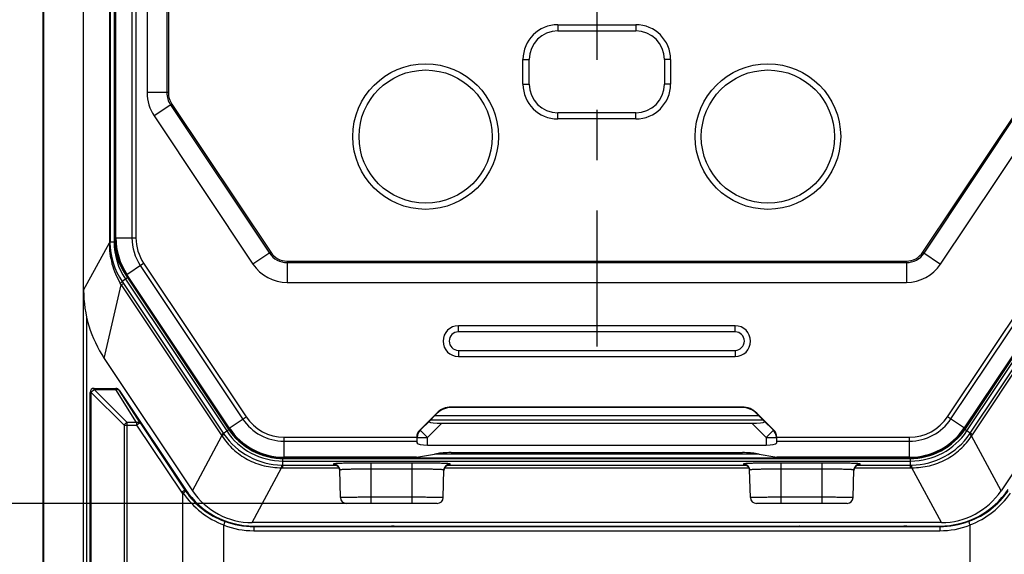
# Model space of a CAD drawing. Header units: millimetres. Extents: x 64 to 503, y 53 to 355.
# Tile 6 of 23: x 107 to 155, y 185 to 211. Entities that reach past the tile are written whole.
import ezdxf
from ezdxf.enums import TextEntityAlignment as Align

# ---------------------------------------------------------------- set-up
doc = ezdxf.new("R2010")
doc.units = ezdxf.units.MM
doc.header["$LTSCALE"] = 32.67
doc.linetypes.add('CENTER', pattern=[0.6, 0.375, -0.075, 0.075, -0.075])
doc.layers.get('0').update_dxf_attribs({"linetype": 'CONTINUOUS'})
for name, color, linetype in [('00_COMPONENTS', 7, 'CONTINUOUS'), ('03_ALL_AXES', 7, 'CONTINUOUS'), ('51__DRAFT_DIMS', 7, 'CONTINUOUS')]:
    doc.layers.add(name, color=color, linetype=linetype)
doc.styles.get("Standard").update_dxf_attribs({"font": 'simfang.ttf'})
doc.dimstyles.new('DIMSTYLE_1', dxfattribs={"dimtxt": 3, "dimasz": 3, "dimexe": 2.5, "dimexo": 0.5, "dimgap": 0.75, "dimtad": 1, "dimdsep": 46, "dimtxsty": 'STANDARD', "dimblk": '_FILLED', "dimblk1": '_FILLED', "dimblk2": '_FILLED', "dimcen": 0.09, "dimclrt": 3, "dimazin": 2, "dimtp": 0.3, "dimtm": 0.3, "dimtfac": 1, "dimtofl": 0, "dimtmove": 0, "dimatfit": 3, "dimldrblk": '_FILLED', "dimfxl": 1, "dimtolj": 1, "dimarcsym": 0})
doc.dimstyles.new('DIMSTYLE_2', dxfattribs={"dimtxt": 3, "dimasz": 3, "dimexe": 2.5, "dimexo": 0.5, "dimgap": 0.75, "dimtad": 1, "dimdec": 1, "dimdsep": 46, "dimtxsty": 'STANDARD', "dimblk": '_FILLED', "dimblk1": '_FILLED', "dimblk2": '_FILLED', "dimcen": 0.09, "dimclrt": 3, "dimazin": 2, "dimtp": 0.3, "dimtm": 0.3, "dimtfac": 1, "dimtdec": 1, "dimtofl": 0, "dimtmove": 0, "dimatfit": 3, "dimldrblk": '_FILLED', "dimfxl": 1, "dimtolj": 1, "dimarcsym": 0})

# ---------------------------------------------------------------- blocks, each defined once
blk = doc.blocks.new('_FILLED')
at = {"color": 0, "linetype": 'ByBlock'}
blk.add_solid([(0, 0), (-1, 0.167), (-1, -0.167)], dxfattribs=at)
blk = doc.blocks.new('*D2')
at = {"layer": '51__DRAFT_DIMS', "color": 4, "transparency": 16777216}
for p, q in [((111.473, 248.91), (75.669, 248.91)), ((78.169, 248.91), (78.169, 204.91)), ((78.169, 160.91), (78.169, 204.91)), ((111.473, 160.91), (75.669, 160.91))]:
    blk.add_line(p, q, dxfattribs=at)
at = {"layer": '51__DRAFT_DIMS', "color": 4, "transparency": 16777216, "xscale": 3, "yscale": 3, "zscale": 3}
for p, rotation in [((78.169, 248.91), 90), ((78.169, 160.91), 270)]:
    blk.add_blockref('_FILLED', p, dxfattribs=dict(at, rotation=rotation))
at = {"layer": '51__DRAFT_DIMS', "color": 3, "transparency": 16777216}
blk.add_text('88', height=3, rotation=90, dxfattribs=at).set_placement((77.419, 204.91), align=Align.CENTER)
blk = doc.blocks.new('*D5')
at = {"layer": '51__DRAFT_DIMS', "color": 4, "transparency": 16777216}
for p, q in [((111.473, 248.91), (64.934, 248.91)), ((67.434, 248.91), (67.434, 192.776)), ((67.434, 136.643), (67.434, 192.776)), ((142.063, 136.643), (64.934, 136.643))]:
    blk.add_line(p, q, dxfattribs=at)
at = {"layer": '51__DRAFT_DIMS', "color": 4, "transparency": 16777216, "xscale": 3, "yscale": 3, "zscale": 3}
for p, rotation in [((67.434, 248.91), 90), ((67.434, 136.643), 270)]:
    blk.add_blockref('_FILLED', p, dxfattribs=dict(at, rotation=rotation))
at = {"layer": '51__DRAFT_DIMS', "color": 3, "transparency": 16777216}
blk.add_text('112.3', height=3, rotation=90, dxfattribs=at).set_placement((66.684, 192.776), align=Align.CENTER)
blk = doc.blocks.new('*D12')
at = {"layer": '51__DRAFT_DIMS', "color": 4, "transparency": 16777216}
for p, q in [((113.464, 221.51), (87.228, 221.51)), ((89.728, 221.51), (89.728, 204.56)), ((89.728, 187.61), (89.728, 204.56)), ((123.313, 187.61), (87.228, 187.61))]:
    blk.add_line(p, q, dxfattribs=at)
at = {"layer": '51__DRAFT_DIMS', "color": 4, "transparency": 16777216, "xscale": 3, "yscale": 3, "zscale": 3}
for p, rotation in [((89.728, 221.51), 90), ((89.728, 187.61), 270)]:
    blk.add_blockref('_FILLED', p, dxfattribs=dict(at, rotation=rotation))
at = {"layer": '51__DRAFT_DIMS', "color": 3, "transparency": 16777216}
blk.add_text('33.9', height=3, rotation=90, dxfattribs=at).set_placement((88.978, 204.56), align=Align.CENTER)

msp = doc.modelspace()

# ---------------------------------------------------------------- linework, layer by layer
at = {"layer": '00_COMPONENTS', "color": 4}
for p, q in [((109.754, 243.633), (109.754, 166.186)), ((111.035, 237.55), (111.035, 200.379)), ((111.066, 237.55), (111.066, 200.379)), ((111.267, 237.55), (111.267, 200.379)), ((111.304, 200.568), (111.304, 237.55)), ((111.35, 200.568), (111.35, 237.55)), ((112.135, 237.55), (112.135, 200.568)), ((112.332, 237.55), (112.332, 200.568)), ((113.838, 237.533), (113.838, 207.655)), ((113.913, 237.533), (113.913, 207.655)), ((132.913, 210.97), (132.913, 210.67)), ((136.713, 210.97), (136.713, 210.67)), ((131.213, 209.27), (131.513, 209.27)), ((138.413, 209.27), (138.113, 209.27)), ((131.213, 208.07), (131.513, 208.07)), ((138.413, 208.07), (138.113, 208.07)), ((113.913, 207.655), (112.874, 207.655)), ((114.082, 207.098), (113.218, 206.522)), ((114.02, 207.057), (118.844, 199.824)), ((114.082, 207.098), (118.905, 199.865)), ((150.72, 199.865), (155.544, 207.098)), ((150.782, 199.824), (155.606, 207.057)), ((132.913, 206.37), (132.913, 206.67)), ((136.713, 206.37), (136.713, 206.67)), ((109.778, 198.016), (111.035, 200.328)), ((111.035, 200.379), (111.286, 200.379)), ((111.28, 200.568), (112.332, 200.568)), ((118.905, 199.865), (118.041, 199.289)), ((150.72, 199.865), (151.584, 199.289)), ((119.705, 199.437), (119.705, 198.398)), ((119.705, 199.437), (149.92, 199.437)), ((119.705, 199.362), (149.92, 199.362)), ((149.92, 199.437), (149.92, 198.398)), ((111.832, 198.746), (112.707, 199.33)), ((112.543, 199.221), (117.537, 191.732)), ((112.707, 199.33), (117.701, 191.842)), ((151.925, 191.842), (156.919, 199.33)), ((152.089, 191.732), (157.083, 199.221)), ((111.919, 198.616), (111.656, 198.44)), ((111.656, 198.44), (111.719, 198.346)), ((111.821, 198.55), (116.759, 191.146)), ((116.846, 191.271), (111.851, 198.759)), ((116.884, 191.297), (111.89, 198.785)), ((157.735, 198.785), (152.741, 191.297)), ((157.774, 198.759), (152.78, 191.271)), ((152.867, 191.146), (157.805, 198.55)), ((110.786, 194.687), (111.614, 198.275)), ((111.614, 198.275), (111.719, 198.346)), ((111.614, 198.275), (116.489, 190.966)), ((111.719, 198.346), (116.594, 191.036)), ((153.031, 191.036), (157.906, 198.346)), ((153.137, 190.966), (158.012, 198.275)), ((109.921, 196.712), (109.921, 166.186)), ((128.063, 195.98), (128.063, 196.28)), ((141.563, 195.98), (141.563, 196.28)), ((141.563, 195.98), (128.063, 195.98)), ((128.063, 195.08), (128.063, 194.78)), ((128.063, 195.08), (141.563, 195.08)), ((141.563, 195.08), (141.563, 194.78)), ((110.296, 193.168), (110.296, 193.227)), ((111.896, 191.568), (110.296, 193.168)), ((110.296, 193.168), (111.348, 193.168)), ((111.348, 193.227), (111.348, 193.168)), ((112.365, 191.568), (111.348, 193.168)), ((112.531, 191.538), (111.514, 193.138)), ((111.514, 193.138), (111.514, 193.138)), ((110.096, 193.027), (110.154, 193.027)), ((110.154, 166.219), (110.154, 193.027)), ((111.754, 191.427), (110.154, 193.027)), ((127.713, 192.312), (127.721, 192.294)), ((141.912, 192.312), (141.905, 192.294)), ((116.826, 191.258), (117.701, 191.842)), ((126.71, 191.697), (142.915, 191.697)), ((126.909, 191.896), (142.717, 191.896)), ((127.006, 192.02), (127.014, 192.001)), ((142.619, 192.02), (142.612, 192.001)), ((152.8, 191.258), (151.925, 191.842)), ((111.754, 191.427), (111.754, 166.703)), ((111.754, 191.427), (112.365, 191.427)), ((111.896, 166.703), (111.896, 191.568)), ((112.365, 191.568), (111.896, 191.568)), ((112.365, 191.568), (112.365, 191.427)), ((112.531, 191.538), (112.365, 191.427)), ((112.365, 191.427), (114.547, 188.155)), ((112.531, 191.538), (114.714, 188.266)), ((116.489, 190.966), (116.858, 191.212)), ((126.176, 191.19), (126.196, 191.181)), ((126.196, 191.181), (126.661, 191.646)), ((126.55, 190.828), (126.196, 191.181)), ((126.55, 190.828), (127.249, 191.527)), ((142.377, 191.527), (143.076, 190.828)), ((142.965, 191.646), (143.429, 191.181)), ((143.429, 191.181), (143.076, 190.828)), ((143.449, 191.19), (143.429, 191.181)), ((153.137, 190.966), (152.768, 191.212)), ((115.091, 188.232), (116.525, 190.913)), ((119.557, 189.797), (119.557, 190.849)), ((119.557, 190.849), (126.03, 190.849)), ((126.03, 190.836), (126.05, 190.828)), ((126.05, 190.546), (126.05, 190.828)), ((126.05, 190.828), (126.55, 190.828)), ((126.55, 190.46), (126.55, 190.828)), ((143.076, 190.828), (143.576, 190.828)), ((143.076, 190.828), (143.076, 190.46)), ((143.596, 190.836), (143.576, 190.828)), ((143.576, 190.828), (143.576, 190.546)), ((143.595, 190.849), (150.069, 190.849)), ((150.069, 189.797), (150.069, 190.849)), ((154.535, 188.232), (153.101, 190.913)), ((119.557, 190.652), (126.034, 190.652)), ((143.591, 190.652), (150.069, 190.652)), ((119.501, 189.354), (119.501, 189.798)), ((126.023, 189.867), (119.557, 189.867)), ((150.069, 189.82), (119.557, 189.82)), ((142.733, 190.02), (126.893, 190.02)), ((150.069, 189.867), (143.603, 189.867)), ((150.125, 189.354), (150.125, 189.798)), ((118.002, 186.675), (119.436, 189.354)), ((119.501, 189.679), (150.125, 189.679)), ((119.501, 189.481), (122.096, 189.481)), ((119.501, 189.354), (122.234, 189.354)), ((121.97, 189.536), (121.971, 189.51)), ((123.813, 187.61), (123.813, 189.584)), ((125.813, 189.584), (123.813, 189.584)), ((125.813, 189.285), (123.813, 189.285)), ((125.813, 187.61), (125.813, 189.584)), ((127.392, 189.354), (142.234, 189.354)), ((127.529, 189.481), (142.096, 189.481)), ((127.57, 189.496), (127.571, 189.496)), ((127.655, 189.51), (127.655, 189.536)), ((141.97, 189.536), (141.971, 189.51)), ((145.813, 189.584), (143.813, 189.584)), ((143.813, 187.61), (143.813, 189.584)), ((145.813, 189.285), (143.813, 189.285)), ((145.813, 187.61), (145.813, 189.584)), ((147.392, 189.354), (150.125, 189.354)), ((147.529, 189.481), (150.125, 189.481)), ((147.57, 189.496), (147.571, 189.496)), ((147.655, 189.51), (147.655, 189.536)), ((151.623, 186.675), (150.189, 189.354)), ((114.547, 188.155), (114.748, 188.289)), ((125.813, 187.91), (123.813, 187.91)), ((145.813, 187.91), (143.813, 187.91)), ((118.081, 186.507), (118.081, 186.28)), ((118.081, 186.48), (151.545, 186.48)), ((119.696, 186.507), (119.692, 186.507)), ((119.824, 186.503), (119.825, 186.503)), ((120.796, 186.499), (120.797, 186.499)), ((123.829, 186.499), (123.829, 186.499)), ((124.8, 186.503), (124.802, 186.503)), ((124.933, 186.507), (124.929, 186.507)), ((144.696, 186.507), (144.692, 186.507)), ((144.824, 186.503), (144.825, 186.503)), ((145.796, 186.499), (145.797, 186.499)), ((148.829, 186.499), (148.829, 186.499)), ((149.8, 186.503), (149.802, 186.503)), ((149.933, 186.507), (149.929, 186.507)), ((151.545, 186.507), (151.545, 186.28)), ((118.081, 186.28), (151.545, 186.28))]:
    msp.add_line(p, q, dxfattribs=at)
at = {"layer": '00_COMPONENTS', "color": 7}
for p, q in [((109.778, 198.016), (109.778, 243.454)), ((107.813, 166.91), (107.813, 242.91)), ((107.816, 242.819), (107.816, 167)), ((107.831, 167), (107.831, 242.819)), ((111.28, 237.55), (111.28, 200.568)), ((111.347, 200.568), (111.347, 237.55)), ((112.874, 237.533), (112.874, 207.655)), ((132.913, 210.97), (136.713, 210.97)), ((132.913, 210.67), (136.713, 210.67)), ((131.213, 208.07), (131.213, 209.27)), ((131.513, 208.07), (131.513, 209.27)), ((138.113, 209.27), (138.113, 208.07)), ((138.413, 209.27), (138.413, 208.07)), ((136.713, 206.67), (132.913, 206.67)), ((113.218, 206.522), (118.041, 199.289)), ((136.713, 206.37), (132.913, 206.37)), ((151.584, 199.289), (156.408, 206.522)), ((111.832, 198.746), (116.826, 191.258)), ((116.882, 191.295), (111.888, 198.784)), ((119.705, 198.398), (149.92, 198.398)), ((157.738, 198.784), (152.744, 191.295)), ((152.8, 191.258), (157.794, 198.746)), ((141.563, 196.28), (128.063, 196.28)), ((110.786, 194.687), (115.091, 188.232)), ((128.063, 194.78), (141.563, 194.78)), ((158.84, 194.687), (154.535, 188.232)), ((110.296, 193.227), (111.348, 193.227)), ((111.514, 193.138), (114.749, 188.289)), ((110.096, 166.219), (110.096, 193.027)), ((141.912, 192.312), (127.713, 192.312)), ((141.905, 192.294), (127.721, 192.294)), ((127.006, 192.02), (126.176, 191.19)), ((126.804, 191.791), (127.014, 192.001)), ((142.821, 191.791), (142.612, 192.001)), ((143.449, 191.19), (142.619, 192.02)), ((127.249, 191.527), (142.377, 191.527)), ((126.034, 190.652), (126.05, 190.546)), ((126.55, 190.46), (143.076, 190.46)), ((143.591, 190.652), (143.576, 190.546)), ((125.988, 189.864), (119.557, 189.864)), ((119.557, 189.797), (150.069, 189.797)), ((126.023, 189.867), (126.995, 190.038)), ((127.702, 190.09), (141.924, 190.09)), ((142.631, 190.038), (143.603, 189.867)), ((150.069, 189.864), (143.638, 189.864)), ((122.305, 187.902), (122.27, 189.244)), ((122.27, 189.232), (122.271, 189.218)), ((127.32, 187.902), (127.356, 189.244)), ((127.355, 189.218), (127.356, 189.232)), ((142.305, 187.902), (142.27, 189.244)), ((142.27, 189.232), (142.271, 189.218)), ((147.32, 187.902), (147.356, 189.244)), ((147.355, 189.218), (147.356, 189.232)), ((114.613, 170.446), (114.613, 188.06)), ((127.021, 187.61), (122.605, 187.61)), ((147.021, 187.61), (142.605, 187.61)), ((116.613, 170.446), (116.613, 186.543)), ((151.623, 186.675), (118.002, 186.675)), ((118.081, 186.507), (119.692, 186.507)), ((119.692, 186.507), (119.696, 186.507)), ((119.824, 186.503), (119.82, 186.503)), ((119.82, 186.503), (119.825, 186.503)), ((119.824, 186.503), (120.797, 186.499)), ((120.796, 186.499), (120.797, 186.499)), ((120.797, 186.499), (123.829, 186.499)), ((123.829, 186.499), (124.802, 186.503)), ((123.829, 186.499), (123.829, 186.499)), ((124.806, 186.503), (124.8, 186.503)), ((124.806, 186.503), (124.802, 186.503)), ((124.933, 186.507), (124.929, 186.507)), ((124.933, 186.507), (144.692, 186.507)), ((144.692, 186.507), (144.696, 186.507)), ((144.824, 186.503), (144.82, 186.503)), ((144.82, 186.503), (144.825, 186.503)), ((144.824, 186.503), (145.797, 186.499)), ((145.796, 186.499), (145.797, 186.499)), ((145.797, 186.499), (148.829, 186.499)), ((148.829, 186.499), (149.802, 186.503)), ((148.829, 186.499), (148.829, 186.499)), ((149.806, 186.503), (149.8, 186.503)), ((149.806, 186.503), (149.802, 186.503)), ((149.933, 186.507), (149.929, 186.507)), ((149.933, 186.507), (151.545, 186.507)), ((153.013, 186.543), (153.013, 170.446))]:
    msp.add_line(p, q, dxfattribs=at)
for points in [[(122.043, 189.499), (122.042, 189.499), (122.042, 189.499), (122.043, 189.499), (122.043, 189.498), (122.044, 189.498), (122.045, 189.498), (122.047, 189.498), (122.049, 189.497), (122.051, 189.497), (122.053, 189.496), (122.056, 189.495), (122.059, 189.495), (122.063, 189.494), (122.067, 189.492), (122.071, 189.491), (122.076, 189.49), (122.08, 189.488), (122.085, 189.486), (122.091, 189.484), (122.096, 189.481), (122.102, 189.479), (122.108, 189.476), (122.114, 189.473), (122.12, 189.469), (122.127, 189.465), (122.134, 189.461), (122.141, 189.456), (122.149, 189.451), (122.156, 189.445), (122.164, 189.439), (122.171, 189.432), (122.179, 189.426), (122.186, 189.418), (122.194, 189.41), (122.201, 189.402), (122.208, 189.393), (122.215, 189.384), (122.221, 189.375), (122.227, 189.365), (122.233, 189.355), (122.239, 189.344), (122.244, 189.333), (122.249, 189.322), (122.254, 189.31), (122.258, 189.297), (122.261, 189.285), (122.264, 189.272), (122.267, 189.259), (122.269, 189.245), (122.27, 189.232)], [(127.356, 189.232), (127.357, 189.246), (127.359, 189.259), (127.361, 189.272), (127.364, 189.285), (127.368, 189.298), (127.372, 189.31), (127.377, 189.322), (127.382, 189.334), (127.387, 189.345), (127.393, 189.356), (127.399, 189.366), (127.405, 189.376), (127.412, 189.385), (127.418, 189.394), (127.425, 189.403), (127.433, 189.411), (127.44, 189.419), (127.448, 189.426), (127.455, 189.433), (127.463, 189.44), (127.47, 189.446), (127.478, 189.452), (127.485, 189.457), (127.492, 189.461), (127.499, 189.466), (127.506, 189.47), (127.513, 189.473), (127.519, 189.476), (127.525, 189.479), (127.53, 189.482), (127.536, 189.484), (127.541, 189.486), (127.546, 189.488), (127.551, 189.49), (127.555, 189.491), (127.56, 189.493), (127.563, 189.494), (127.567, 189.495), (127.57, 189.496), (127.573, 189.496), (127.575, 189.497), (127.577, 189.497), (127.579, 189.498), (127.58, 189.498), (127.582, 189.498), (127.582, 189.498), (127.583, 189.499), (127.583, 189.499)], [(142.043, 189.499), (142.042, 189.499), (142.042, 189.499), (142.043, 189.499), (142.043, 189.498), (142.044, 189.498), (142.045, 189.498), (142.047, 189.498), (142.049, 189.497), (142.051, 189.497), (142.053, 189.496), (142.056, 189.495), (142.059, 189.495), (142.063, 189.494), (142.067, 189.492), (142.071, 189.491), (142.076, 189.49), (142.08, 189.488), (142.085, 189.486), (142.091, 189.484), (142.096, 189.481), (142.102, 189.479), (142.108, 189.476), (142.114, 189.473), (142.12, 189.469), (142.127, 189.465), (142.134, 189.461), (142.141, 189.456), (142.149, 189.451), (142.156, 189.445), (142.164, 189.439), (142.171, 189.432), (142.179, 189.426), (142.186, 189.418), (142.194, 189.41), (142.201, 189.402), (142.208, 189.393), (142.215, 189.384), (142.221, 189.375), (142.227, 189.365), (142.233, 189.355), (142.239, 189.344), (142.244, 189.333), (142.249, 189.322), (142.254, 189.31), (142.258, 189.297), (142.261, 189.285), (142.264, 189.272), (142.267, 189.259), (142.269, 189.245), (142.27, 189.232)], [(147.356, 189.232), (147.357, 189.246), (147.359, 189.259), (147.361, 189.272), (147.364, 189.285), (147.368, 189.298), (147.372, 189.31), (147.377, 189.322), (147.382, 189.334), (147.387, 189.345), (147.393, 189.356), (147.399, 189.366), (147.405, 189.376), (147.412, 189.385), (147.418, 189.394), (147.425, 189.403), (147.433, 189.411), (147.44, 189.419), (147.448, 189.426), (147.455, 189.433), (147.463, 189.44), (147.47, 189.446), (147.478, 189.452), (147.485, 189.457), (147.492, 189.461), (147.499, 189.466), (147.506, 189.47), (147.513, 189.473), (147.519, 189.476), (147.525, 189.479), (147.53, 189.482), (147.536, 189.484), (147.541, 189.486), (147.546, 189.488), (147.551, 189.49), (147.555, 189.491), (147.56, 189.493), (147.563, 189.494), (147.567, 189.495), (147.57, 189.496), (147.573, 189.496), (147.575, 189.497), (147.577, 189.497), (147.579, 189.498), (147.58, 189.498), (147.582, 189.498), (147.582, 189.498), (147.583, 189.499), (147.583, 189.499)]]:
    msp.add_lwpolyline(points, dxfattribs=at)
for centre, radius in [((126.463, 205.51), 3.55), ((143.163, 205.51), 3.55), ((126.463, 205.51), 3.25), ((143.163, 205.51), 3.25)]:
    msp.add_circle(centre, radius, dxfattribs=at)
for centre, radius, start, end in [((132.913, 209.27), 1.7, 90, 180), ((136.713, 209.27), 1.7, 0, 90), ((132.913, 209.27), 1.4, 90, 180), ((136.713, 209.27), 1.4, 0, 90), ((132.913, 208.07), 1.7, 180, 270), ((132.913, 208.07), 1.4, 180, 270), ((136.713, 208.07), 1.7, 270, 360), ((136.713, 208.07), 1.4, 270, 360), ((114.918, 207.655), 2.044, 180, 213.7), ((114.563, 200.568), 3.283, 180, 213.7), ((114.563, 200.568), 3.216, 180, 213.7), ((119.705, 200.398), 2, 213.7, 270), ((149.92, 200.398), 2, 270, 326.3), ((115.777, 198.016), 5.999, 179.9999, 213.7001), ((128.063, 195.53), 0.75, 90, 270), ((141.563, 195.53), 0.75, 270, 90), ((110.296, 193.027), 0.2, 90, 180), ((111.348, 193.027), 0.2, 33.7049, 90), ((119.557, 193.079), 3.283, 213.7, 270), ((119.557, 193.079), 3.216, 213.7, 270), ((150.069, 193.079), 3.216, 270, 326.3), ((150.069, 193.079), 3.283, 270, 326.3), ((126.499, 190.837), 0.469, 178.5705, 180.0939), ((143.126, 190.837), 0.469, 359.9061, 1.4295), ((118.081, 190.512), 4.005, 213.7049, 270), ((118.002, 190.174), 3.499, 213.6994, 270.0006), ((122.605, 187.91), 0.3, 181.5005, 270), ((127.021, 187.91), 0.3, 270, 358.4995), ((142.605, 187.91), 0.3, 181.5005, 270), ((147.021, 187.91), 0.3, 270, 358.4995), ((151.545, 190.512), 4.005, 270, 326.2951), ((151.623, 190.174), 3.499, 269.9994, 326.3006)]:
    msp.add_arc(centre, radius, start, end, dxfattribs=at)
at = {"layer": '00_COMPONENTS', "color": 4}
for centre, radius, start, end in [((114.918, 207.655), 1.079, 180, 213.7), ((114.918, 207.655), 1.005, 180, 213.7), ((115.073, 200.379), 4.039, 180, 180.7264), ((114.118, 200.379), 3.052, 180, 180.7475), ((114.561, 200.385), 3.496, 180.7484, 213.7919), ((114.563, 200.379), 3.296, 180, 213.7), ((114.563, 200.568), 3.259, 180, 213.7), ((114.563, 200.568), 3.212, 180, 213.7), ((114.563, 200.568), 2.428, 180, 213.7), ((114.563, 200.568), 2.231, 180, 213.7), ((119.705, 200.398), 0.961, 213.7, 270), ((149.92, 200.398), 0.961, 270, 326.3), ((119.705, 200.398), 1.036, 213.7, 270), ((149.92, 200.398), 1.036, 270, 326.3), ((98.461, 190.456), 15.302, 30.7325, 31.0779), ((128.063, 195.53), 0.45, 90, 270), ((141.563, 195.53), 0.45, 270, 90), ((119.557, 193.079), 2.428, 213.7, 270), ((119.557, 193.079), 2.231, 213.7, 270), ((150.069, 193.079), 2.231, 270, 326.3), ((150.069, 193.079), 2.428, 270, 326.3), ((119.557, 193.079), 3.259, 213.7, 270), ((119.557, 193.079), 3.212, 213.7, 270), ((126.55, 190.828), 0.5, 135.0169, 179.9831), ((143.075, 190.828), 0.5, 0.0169, 44.9831), ((150.069, 193.079), 3.212, 270, 326.3), ((150.069, 193.079), 3.259, 270, 326.3), ((120.052, 193.342), 4.283, 213.7, 214.5606), ((119.328, 192.86), 3.286, 213.7, 214.5721), ((119.504, 192.981), 3.5, 214.5711, 269.1289), ((119.501, 192.975), 3.296, 213.7, 270), ((150.125, 192.975), 3.296, 270, 326.3), ((150.122, 192.981), 3.5, 270.8711, 325.4289), ((150.297, 192.86), 3.286, 325.4279, 326.3), ((149.574, 193.342), 4.283, 325.4394, 326.3), ((119.501, 193.637), 4.283, 269.1394, 270), ((119.501, 192.767), 3.286, 269.1279, 270), ((121.97, 189.236), 0.3, 1.5108, 90.0112), ((121.971, 189.208), 0.302, 73.9544, 89.9622), ((122.18, 191.008), 1.517, 264.4845, 265.2907), ((121.969, 189.21), 0.302, 4.1896, 21.8339), ((127.655, 189.236), 0.3, 89.9888, 178.4892), ((127.655, 189.21), 0.3, 89.9893, 175.807), ((141.97, 189.236), 0.3, 1.5108, 90.0112), ((141.971, 189.208), 0.302, 73.9544, 89.9622), ((142.18, 191.008), 1.517, 264.4845, 265.2907), ((141.969, 189.21), 0.302, 4.1896, 21.8339), ((147.655, 189.236), 0.3, 89.9888, 178.4892), ((147.655, 189.21), 0.3, 89.9893, 175.807), ((150.125, 192.767), 3.286, 270, 270.8721), ((150.125, 193.637), 4.283, 270, 270.8606), ((121.971, 189.21), 0.3, 1.5016, 4.1382), ((127.654, 189.21), 0.3, 175.8137, 178.4984), ((141.971, 189.21), 0.3, 1.5016, 4.1382), ((147.654, 189.21), 0.3, 175.8137, 178.4984), ((118.081, 190.512), 4.247, 213.7049, 215.2658), ((118.105, 190.512), 4.22, 214.6108, 249.3437), ((118.081, 190.512), 4.047, 213.7049, 214.574), ((118.047, 190.512), 4.02, 214.844, 249.723), ((151.578, 190.512), 4.02, 290.277, 325.156), ((151.521, 190.512), 4.22, 290.6563, 325.3891), ((118.081, 190.512), 4.231, 249.7042, 270), ((118.081, 190.512), 4.032, 249.2798, 270), ((151.545, 190.512), 4.032, 270, 290.7202), ((151.545, 190.512), 4.231, 270, 290.2958)]:
    msp.add_arc(centre, radius, start, end, dxfattribs=at)
at = {"layer": '00_COMPONENTS', "color": 7}
for centre, major_axis, ratio, start_param, end_param in [((127.714, 191.312), (-0.383, 0.924), 0.999599, -0.392557, 0.392557), ((127.721, 191.294), (0.383, -0.924), 0.999599, 2.749036, 3.53415), ((141.904, 191.294), (-0.383, -0.924), 0.999599, 2.749036, 3.53415), ((141.912, 191.312), (0.383, 0.924), 0.999599, -0.392557, 0.392557), ((126.812, 191.791), (0.2, 0.2), 0.01851, 1.589317, 2.406116), ((142.814, 191.791), (0.2, -0.2), 0.01851, 0.735476, 1.552276), ((126.53, 190.836), (0.462, -0.191), 0.999599, 2.749036, 3.509203), ((127.337, 191.615), (0.713, 0.011), 0.122744, -3.034909, -1.696746), ((142.289, 191.615), (0.713, -0.011), 0.122744, -1.444847, -0.106684), ((143.095, 190.836), (0.462, 0.191), 0.999599, -0.367611, 0.392557), ((126.035, 190.849), (0, 0.2), 0.026186, -4.649964, -3.316126), ((143.59, 190.849), (0, 0.2), 0.026186, -2.96706, -1.633221), ((126.55, 190.549), (0.5, 0), 0.176327, -3.115413, -1.570796), ((143.076, 190.549), (0.5, 0), 0.176327, -1.570796, -0.02618), ((125.988, 190.064), (0.2, 0), 1, -1.570796, -1.396263), ((127.702, 189.914), (1, 0), 0.176327, 1.570796, 2.356194), ((141.924, 189.914), (1, 0), 0.176327, 0.785398, 1.570796), ((143.638, 190.064), (0.2, 0), 1, -1.745329, -1.570796)]:
    msp.add_ellipse(centre, major_axis=major_axis, ratio=ratio, start_param=start_param, end_param=end_param, dxfattribs=at)
at = {"layer": '00_COMPONENTS', "color": 4}
for points, knots in [([(111.035, 200.328), (111.032, 200.155), (111.051, 199.81), (111.151, 199.301), (111.32, 198.81), (111.477, 198.502), (111.566, 198.354)], [0, 0, 0, 0, 0.24993, 0.499894, 0.749914, 1, 1, 1, 1]), ([(111.035, 200.328), (111.039, 200.329), (111.046, 200.33), (111.056, 200.333), (111.062, 200.336), (111.065, 200.338), (111.066, 200.339)], [0, 0, 0, 0, 0.381621, 0.673252, 0.876663, 1, 1, 1, 1]), ([(111.566, 198.354), (111.58, 198.365), (111.598, 198.38), (111.62, 198.4), (111.633, 198.411), (111.643, 198.421), (111.65, 198.429), (111.655, 198.435), (111.656, 198.439), (111.656, 198.44)], [0, 0, 0, 0, 0.406399, 0.571193, 0.709664, 0.821495, 0.906607, 0.965388, 1, 1, 1, 1]), ([(110.154, 193.027), (110.169, 193.057), (110.211, 193.112), (110.265, 193.153), (110.296, 193.168)], [0, 0, 0, 0, 0.500099, 1, 1, 1, 1]), ([(111.348, 193.168), (111.365, 193.173), (111.398, 193.181), (111.446, 193.18), (111.486, 193.166), (111.507, 193.148), (111.514, 193.138)], [0, 0, 0, 0, 0.293493, 0.557622, 0.79013, 1, 1, 1, 1]), ([(112.365, 191.568), (112.382, 191.573), (112.415, 191.581), (112.462, 191.58), (112.503, 191.566), (112.524, 191.548), (112.531, 191.538)], [0, 0, 0, 0, 0.293488, 0.557645, 0.790168, 1, 1, 1, 1]), ([(116.525, 190.913), (116.539, 190.923), (116.558, 190.938), (116.582, 190.957), (116.596, 190.969), (116.607, 190.978), (116.615, 190.985), (116.62, 190.991), (116.622, 190.994), (116.622, 190.995)], [0, 0, 0, 0, 0.411442, 0.57793, 0.717455, 0.829562, 0.913928, 0.970496, 1, 1, 1, 1]), ([(116.525, 190.913), (116.603, 190.792), (116.774, 190.561), (117.073, 190.249), (117.408, 189.977), (117.775, 189.75), (118.168, 189.571), (118.58, 189.442), (119.005, 189.367), (119.293, 189.353), (119.436, 189.354)], [0, 0, 0, 0, 0.124987, 0.249984, 0.374989, 0.499998, 0.625006, 0.750011, 0.87501, 1, 1, 1, 1]), ([(150.189, 189.354), (150.333, 189.353), (150.62, 189.367), (151.045, 189.442), (151.457, 189.571), (151.85, 189.75), (152.217, 189.977), (152.553, 190.249), (152.851, 190.561), (153.023, 190.792), (153.101, 190.913)], [0, 0, 0, 0, 0.124987, 0.249984, 0.374989, 0.499998, 0.625006, 0.750011, 0.87501, 1, 1, 1, 1]), ([(153.101, 190.913), (153.087, 190.923), (153.067, 190.938), (153.043, 190.957), (153.03, 190.969), (153.019, 190.978), (153.011, 190.985), (153.006, 190.991), (153.003, 190.994), (153.003, 190.995)], [0, 0, 0, 0, 0.411442, 0.57793, 0.717455, 0.829562, 0.913928, 0.970496, 1, 1, 1, 1]), ([(119.436, 189.354), (119.438, 189.372), (119.439, 189.397), (119.442, 189.427), (119.444, 189.445), (119.445, 189.459), (119.447, 189.47), (119.449, 189.477), (119.45, 189.481), (119.451, 189.482)], [0, 0, 0, 0, 0.411442, 0.57793, 0.717455, 0.829562, 0.913928, 0.970496, 1, 1, 1, 1]), ([(123.813, 189.584), (123.693, 189.584), (123.458, 189.584), (123.168, 189.582), (122.947, 189.579), (122.792, 189.576), (122.647, 189.574), (122.514, 189.571), (122.393, 189.567), (122.285, 189.563), (122.192, 189.559), (122.115, 189.555), (122.061, 189.551), (122.026, 189.548), (122.007, 189.546), (121.991, 189.544), (121.98, 189.541), (121.974, 189.54), (121.97, 189.537), (121.97, 189.536)], [0, 0, 0, 0, 0.194869, 0.382238, 0.470864, 0.554957, 0.633688, 0.706314, 0.772175, 0.830602, 0.881004, 0.922929, 0.956022, 0.969148, 0.979944, 0.98839, 0.994485, 0.998268, 1, 1, 1, 1]), ([(121.971, 189.51), (121.971, 189.509), (121.972, 189.508), (121.977, 189.506), (121.989, 189.503), (122.009, 189.5), (122.025, 189.498), (122.034, 189.497)], [0, 0, 0, 0, 0.028769, 0.080539, 0.268986, 0.575395, 1, 1, 1, 1]), ([(122.054, 189.498), (122.097, 189.486), (122.179, 189.441), (122.232, 189.364), (122.249, 189.322)], [0, 0, 0, 0, 0.500037, 1, 1, 1, 1]), ([(123.813, 189.285), (123.712, 189.285), (123.516, 189.284), (123.273, 189.282), (123.088, 189.28), (122.958, 189.278), (122.837, 189.276), (122.725, 189.273), (122.624, 189.27), (122.534, 189.267), (122.456, 189.264), (122.392, 189.26), (122.346, 189.257), (122.317, 189.254), (122.301, 189.252), (122.288, 189.25), (122.278, 189.248), (122.273, 189.247), (122.27, 189.245), (122.27, 189.244)], [0, 0, 0, 0, 0.194865, 0.382228, 0.470855, 0.55495, 0.633678, 0.706302, 0.772168, 0.830599, 0.881, 0.922923, 0.956021, 0.96915, 0.979947, 0.988393, 0.994486, 0.998268, 1, 1, 1, 1]), ([(127.655, 189.536), (127.656, 189.537), (127.652, 189.54), (127.646, 189.541), (127.634, 189.544), (127.619, 189.546), (127.599, 189.548), (127.564, 189.551), (127.51, 189.555), (127.433, 189.559), (127.34, 189.563), (127.233, 189.567), (127.112, 189.571), (126.978, 189.574), (126.834, 189.576), (126.679, 189.579), (126.457, 189.582), (126.168, 189.584), (125.933, 189.584), (125.813, 189.584)], [0, 0, 0, 0, 0.001732, 0.005515, 0.01161, 0.020056, 0.030851, 0.043977, 0.07707, 0.118995, 0.169397, 0.227823, 0.293685, 0.366311, 0.445041, 0.529134, 0.61776, 0.80513, 1, 1, 1, 1]), ([(127.356, 189.244), (127.356, 189.245), (127.353, 189.247), (127.347, 189.248), (127.338, 189.25), (127.325, 189.252), (127.308, 189.254), (127.279, 189.257), (127.234, 189.26), (127.169, 189.264), (127.092, 189.267), (127.002, 189.27), (126.901, 189.273), (126.789, 189.276), (126.667, 189.278), (126.538, 189.28), (126.353, 189.282), (126.11, 189.284), (125.913, 189.285), (125.813, 189.285)], [0, 0, 0, 0, 0.001732, 0.005514, 0.011607, 0.020052, 0.030849, 0.043978, 0.077076, 0.118999, 0.1694, 0.227831, 0.293696, 0.36632, 0.445049, 0.529143, 0.61777, 0.805134, 1, 1, 1, 1]), ([(127.571, 189.496), (127.583, 189.497), (127.604, 189.499), (127.628, 189.502), (127.642, 189.504), (127.649, 189.506), (127.653, 189.508), (127.655, 189.509), (127.655, 189.51)], [0, 0, 0, 0, 0.426449, 0.734222, 0.843328, 0.922813, 0.973593, 1, 1, 1, 1]), ([(143.813, 189.584), (143.693, 189.584), (143.458, 189.584), (143.168, 189.582), (142.947, 189.579), (142.792, 189.576), (142.647, 189.574), (142.514, 189.571), (142.393, 189.567), (142.285, 189.563), (142.192, 189.559), (142.115, 189.555), (142.061, 189.551), (142.026, 189.548), (142.007, 189.546), (141.991, 189.544), (141.98, 189.541), (141.974, 189.54), (141.97, 189.537), (141.97, 189.536)], [0, 0, 0, 0, 0.194869, 0.382238, 0.470864, 0.554957, 0.633688, 0.706314, 0.772175, 0.830602, 0.881004, 0.922929, 0.956022, 0.969148, 0.979944, 0.98839, 0.994485, 0.998268, 1, 1, 1, 1]), ([(141.971, 189.51), (141.971, 189.509), (141.972, 189.508), (141.977, 189.506), (141.989, 189.503), (142.009, 189.5), (142.025, 189.498), (142.034, 189.497)], [0, 0, 0, 0, 0.028769, 0.080539, 0.268986, 0.575395, 1, 1, 1, 1]), ([(142.054, 189.498), (142.097, 189.486), (142.179, 189.441), (142.232, 189.364), (142.249, 189.322)], [0, 0, 0, 0, 0.500037, 1, 1, 1, 1]), ([(143.813, 189.285), (143.712, 189.285), (143.516, 189.284), (143.273, 189.282), (143.088, 189.28), (142.958, 189.278), (142.837, 189.276), (142.725, 189.273), (142.624, 189.27), (142.534, 189.267), (142.456, 189.264), (142.392, 189.26), (142.346, 189.257), (142.317, 189.254), (142.301, 189.252), (142.288, 189.25), (142.278, 189.248), (142.273, 189.247), (142.27, 189.245), (142.27, 189.244)], [0, 0, 0, 0, 0.194865, 0.382228, 0.470855, 0.55495, 0.633678, 0.706302, 0.772168, 0.830599, 0.881, 0.922923, 0.956021, 0.96915, 0.979947, 0.988393, 0.994486, 0.998268, 1, 1, 1, 1]), ([(147.655, 189.536), (147.656, 189.537), (147.652, 189.54), (147.646, 189.541), (147.634, 189.544), (147.619, 189.546), (147.599, 189.548), (147.564, 189.551), (147.51, 189.555), (147.433, 189.559), (147.34, 189.563), (147.233, 189.567), (147.112, 189.571), (146.978, 189.574), (146.834, 189.576), (146.679, 189.579), (146.457, 189.582), (146.168, 189.584), (145.933, 189.584), (145.813, 189.584)], [0, 0, 0, 0, 0.001732, 0.005515, 0.01161, 0.020056, 0.030851, 0.043977, 0.07707, 0.118995, 0.169397, 0.227823, 0.293685, 0.366311, 0.445041, 0.529134, 0.61776, 0.80513, 1, 1, 1, 1]), ([(147.356, 189.244), (147.356, 189.245), (147.353, 189.247), (147.347, 189.248), (147.338, 189.25), (147.325, 189.252), (147.308, 189.254), (147.279, 189.257), (147.234, 189.26), (147.169, 189.264), (147.092, 189.267), (147.002, 189.27), (146.901, 189.273), (146.789, 189.276), (146.667, 189.278), (146.538, 189.28), (146.353, 189.282), (146.11, 189.284), (145.913, 189.285), (145.813, 189.285)], [0, 0, 0, 0, 0.001732, 0.005514, 0.011607, 0.020052, 0.030849, 0.043978, 0.077076, 0.118999, 0.1694, 0.227831, 0.293696, 0.36632, 0.445049, 0.529143, 0.61777, 0.805134, 1, 1, 1, 1]), ([(147.571, 189.496), (147.583, 189.497), (147.604, 189.499), (147.628, 189.502), (147.642, 189.504), (147.649, 189.506), (147.653, 189.508), (147.655, 189.509), (147.655, 189.51)], [0, 0, 0, 0, 0.426449, 0.734222, 0.843328, 0.922813, 0.973593, 1, 1, 1, 1]), ([(150.189, 189.354), (150.188, 189.372), (150.186, 189.397), (150.184, 189.427), (150.182, 189.445), (150.18, 189.459), (150.179, 189.47), (150.177, 189.477), (150.176, 189.481), (150.175, 189.482)], [0, 0, 0, 0, 0.411442, 0.57793, 0.717455, 0.829562, 0.913928, 0.970496, 1, 1, 1, 1]), ([(123.813, 187.91), (123.715, 187.91), (123.522, 187.909), (123.286, 187.909), (123.104, 187.909), (122.978, 187.908), (122.859, 187.908), (122.75, 187.907), (122.651, 187.907), (122.563, 187.906), (122.497, 187.906), (122.451, 187.905), (122.421, 187.905), (122.394, 187.904), (122.371, 187.904), (122.351, 187.904), (122.335, 187.903), (122.324, 187.903), (122.317, 187.903), (122.313, 187.903), (122.31, 187.902), (122.307, 187.902), (122.306, 187.902), (122.305, 187.902), (122.305, 187.902)], [0, 0, 0, 0, 0.195083, 0.382668, 0.471381, 0.555556, 0.634375, 0.707085, 0.772992, 0.831454, 0.881901, 0.903966, 0.923853, 0.941518, 0.956917, 0.970009, 0.980763, 0.989152, 0.992454, 0.995158, 0.997263, 0.998768, 0.999676, 1, 1, 1, 1]), ([(127.32, 187.902), (127.32, 187.902), (127.32, 187.902), (127.318, 187.902), (127.316, 187.902), (127.313, 187.903), (127.309, 187.903), (127.302, 187.903), (127.29, 187.903), (127.274, 187.904), (127.254, 187.904), (127.231, 187.904), (127.205, 187.905), (127.175, 187.905), (127.128, 187.906), (127.062, 187.906), (126.975, 187.907), (126.875, 187.907), (126.766, 187.908), (126.648, 187.908), (126.521, 187.909), (126.34, 187.909), (126.103, 187.909), (125.911, 187.91), (125.813, 187.91)], [0, 0, 0, 0, 0.000324, 0.001232, 0.002737, 0.004842, 0.007546, 0.010848, 0.019237, 0.029991, 0.043083, 0.058481, 0.076146, 0.096033, 0.118098, 0.168545, 0.227007, 0.292913, 0.365623, 0.444443, 0.528617, 0.61733, 0.804915, 1, 1, 1, 1]), ([(143.813, 187.91), (143.715, 187.91), (143.522, 187.909), (143.286, 187.909), (143.104, 187.909), (142.978, 187.908), (142.859, 187.908), (142.75, 187.907), (142.651, 187.907), (142.563, 187.906), (142.497, 187.906), (142.451, 187.905), (142.421, 187.905), (142.394, 187.904), (142.371, 187.904), (142.351, 187.904), (142.335, 187.903), (142.324, 187.903), (142.317, 187.903), (142.313, 187.903), (142.31, 187.902), (142.307, 187.902), (142.306, 187.902), (142.305, 187.902), (142.305, 187.902)], [0, 0, 0, 0, 0.195083, 0.382668, 0.471381, 0.555556, 0.634375, 0.707085, 0.772992, 0.831454, 0.881901, 0.903966, 0.923853, 0.941518, 0.956917, 0.970009, 0.980763, 0.989152, 0.992454, 0.995158, 0.997263, 0.998768, 0.999676, 1, 1, 1, 1]), ([(147.32, 187.902), (147.32, 187.902), (147.32, 187.902), (147.318, 187.902), (147.316, 187.902), (147.313, 187.903), (147.309, 187.903), (147.302, 187.903), (147.29, 187.903), (147.274, 187.904), (147.254, 187.904), (147.231, 187.904), (147.205, 187.905), (147.175, 187.905), (147.128, 187.906), (147.062, 187.906), (146.975, 187.907), (146.875, 187.907), (146.766, 187.908), (146.648, 187.908), (146.521, 187.909), (146.34, 187.909), (146.103, 187.909), (145.911, 187.91), (145.813, 187.91)], [0, 0, 0, 0, 0.000324, 0.001232, 0.002737, 0.004842, 0.007546, 0.010848, 0.019237, 0.029991, 0.043083, 0.058481, 0.076146, 0.096033, 0.118098, 0.168545, 0.227007, 0.292913, 0.365623, 0.444443, 0.528617, 0.61733, 0.804915, 1, 1, 1, 1])]:
    msp.add_open_spline(points, degree=3, knots=knots, dxfattribs=at)
msp.add_open_spline([(111.896, 191.568), (111.865, 191.553), (111.811, 191.512), (111.769, 191.457), (111.754, 191.427)], degree=3, dxfattribs=at)
at = {"layer": '00_COMPONENTS', "color": 7}
for points, knots in [([(126.661, 191.646), (126.655, 191.64), (126.648, 191.632), (126.639, 191.621), (126.634, 191.614), (126.63, 191.608), (126.627, 191.603), (126.626, 191.598), (126.628, 191.595), (126.628, 191.594)], [0, 0, 0, 0, 0.362701, 0.522023, 0.662363, 0.780465, 0.873918, 0.943898, 1, 1, 1, 1]), ([(142.997, 191.594), (142.998, 191.595), (142.999, 191.598), (142.998, 191.603), (142.996, 191.608), (142.992, 191.614), (142.987, 191.621), (142.978, 191.632), (142.97, 191.64), (142.965, 191.646)], [0, 0, 0, 0, 0.056102, 0.126082, 0.219535, 0.337637, 0.477977, 0.637299, 1, 1, 1, 1]), ([(114.632, 188.115), (114.628, 188.112), (114.619, 188.102), (114.614, 188.083), (114.613, 188.067), (114.613, 188.06)], [0, 0, 0, 0, 0.246346, 0.621698, 1, 1, 1, 1]), ([(114.748, 188.215), (114.748, 188.215), (114.748, 188.213), (114.746, 188.209), (114.74, 188.203), (114.73, 188.193), (114.717, 188.181), (114.699, 188.166), (114.671, 188.144), (114.648, 188.127), (114.632, 188.115)], [0, 0, 0, 0, 0.011406, 0.029353, 0.088266, 0.178308, 0.297725, 0.443636, 0.612338, 1, 1, 1, 1]), ([(116.654, 186.741), (116.656, 186.74), (116.658, 186.734), (116.658, 186.722), (116.656, 186.705), (116.652, 186.684), (116.646, 186.658), (116.634, 186.617), (116.624, 186.585), (116.616, 186.563)], [0, 0, 0, 0, 0.034949, 0.097289, 0.189729, 0.310701, 0.456979, 0.624218, 1, 1, 1, 1]), ([(119.696, 186.507), (119.706, 186.506), (119.747, 186.505), (119.788, 186.504), (119.82, 186.503)], [0, 0, 0, 0, 0.232037, 1, 1, 1, 1]), ([(124.929, 186.507), (124.92, 186.506), (124.879, 186.505), (124.838, 186.504), (124.806, 186.503)], [0, 0, 0, 0, 0.232037, 1, 1, 1, 1]), ([(144.696, 186.507), (144.706, 186.506), (144.747, 186.505), (144.788, 186.504), (144.82, 186.503)], [0, 0, 0, 0, 0.232037, 1, 1, 1, 1]), ([(149.929, 186.507), (149.92, 186.506), (149.879, 186.505), (149.838, 186.504), (149.806, 186.503)], [0, 0, 0, 0, 0.232037, 1, 1, 1, 1]), ([(152.971, 186.741), (152.97, 186.74), (152.967, 186.734), (152.967, 186.722), (152.969, 186.705), (152.973, 186.684), (152.98, 186.658), (152.991, 186.617), (153.002, 186.585), (153.009, 186.563)], [0, 0, 0, 0, 0.034949, 0.097288, 0.189728, 0.3107, 0.456979, 0.624218, 1, 1, 1, 1])]:
    msp.add_open_spline(points, degree=3, knots=knots, dxfattribs=at)
for points in [[(116.613, 186.543), (116.613, 186.55), (116.614, 186.557), (116.616, 186.563)], [(153.009, 186.563), (153.012, 186.557), (153.013, 186.55), (153.013, 186.543)]]:
    msp.add_open_spline(points, degree=3, dxfattribs=at)
at = {"layer": '03_ALL_AXES', "color": 1, "linetype": 'CENTER'}
msp.add_line((134.813, 221.51), (134.813, 195.274), dxfattribs=at)

# ---------------------------------------------------------------- dimensions: what is measured, and where the dimension line sits
at = {"layer": '51__DRAFT_DIMS', "color": 4}
for base, p1, p2, angle, dimstyle, picture, middle in [((67.434, 248.91), (142.563, 136.643), (111.973, 248.91), 90, 'DIMSTYLE_2', '*D5', (67.434, 192.853)), ((78.169, 160.91), (111.973, 248.91), (111.973, 160.91), 270, 'DIMSTYLE_1', '*D2', (78.169, 204.848)), ((89.728, 187.61), (113.964, 221.51), (123.813, 187.61), 270, 'DIMSTYLE_1', '*D12', (89.728, 204.533))]:
    dim = msp.add_linear_dim(base=base, p1=p1, p2=p2, angle=angle, dimstyle=dimstyle, dxfattribs=at)
    dim.commit()
    dim.dimension.update_dxf_attribs({"geometry": picture, "text_midpoint": middle, "dimtype": 160})

doc.saveas('drawing.dxf')
